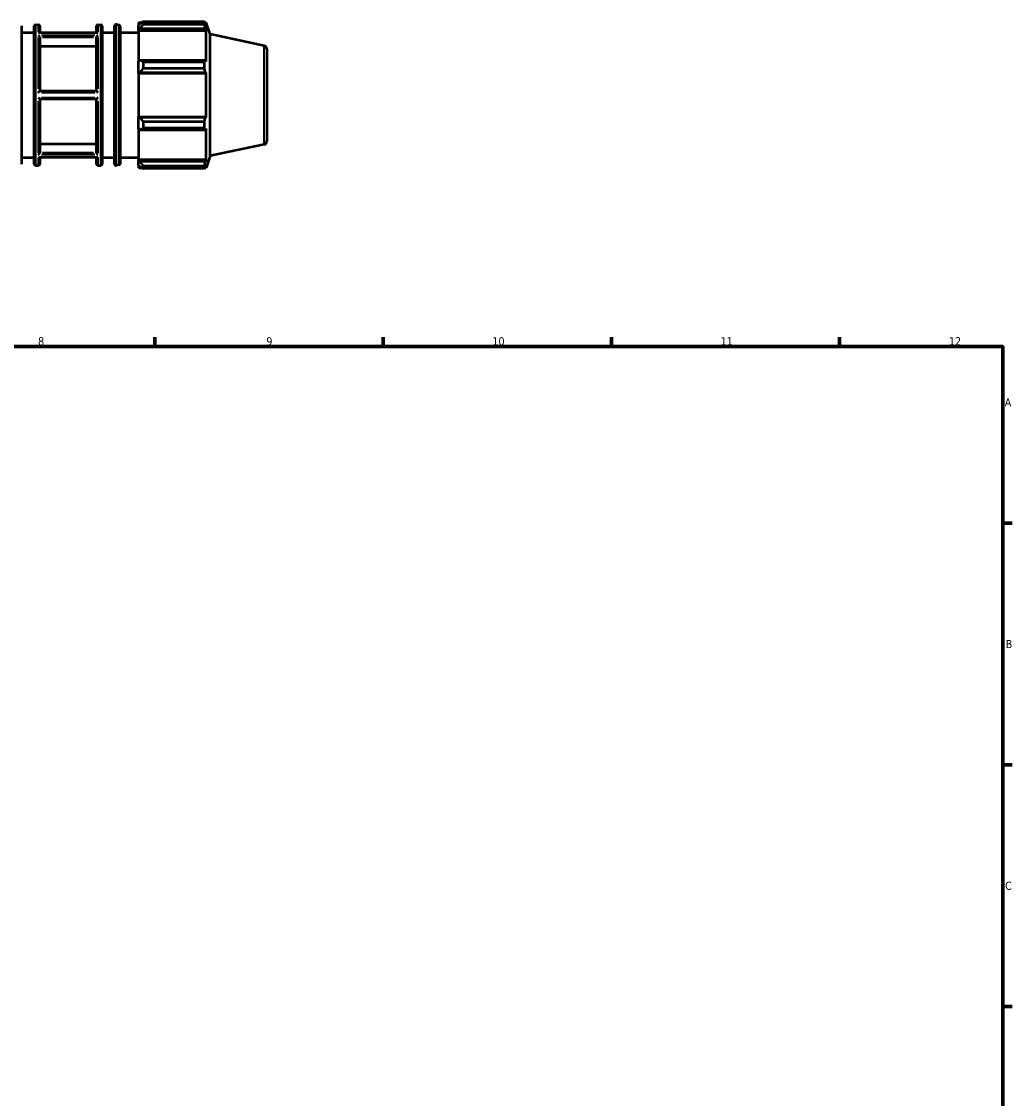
# Model space of a CAD drawing. Header units: millimetres. Extents: x -335 to 1157, y -13 to 807.
# Tile 7 of 9: x 520 to 824, y 343 to 674. Entities that reach past the tile are written whole.
import ezdxf

# ---------------------------------------------------------------- set-up
doc = ezdxf.new("R2010")
doc.units = ezdxf.units.MM
for name, color, linetype, lineweight in [('Border (ISO)', 7, 'Continuous', 70), ('Visible (ISO)', 7, 'Continuous', 50), ('Visible Narrow (ISO)', 7, 'Continuous', 35)]:
    doc.layers.add(name, color=color, linetype=linetype, lineweight=lineweight)
doc.styles.add('Note Text (ISO)', font='tahoma.ttf')

# ---------------------------------------------------------------- blocks, each defined once
blk = doc.blocks.new('Borders Default Border')
at = {"layer": 'Border (ISO)'}
for p, q in [((560.67, 574), (560.67, 576.9)), ((630.75, 574), (630.75, 576.9)), ((700.83, 574), (700.83, 576.9)), ((770.92, 574), (770.92, 576.9)), ((821, 519.75), (823.9, 519.75)), ((821, 445.5), (823.9, 445.5)), ((821, 371.25), (823.9, 371.25))]:
    blk.add_line(p, q, dxfattribs=at)
at = {"layer": 'Border (ISO)', "flags": 128}
blk.add_lwpolyline([(20, 20), (20, 574), (821, 574), (821, 20), (20, 20)], dxfattribs=at)
at = {"layer": 'Border (ISO)', "color": 232, "true_color": 0xca0064, "char_height": 2.5, "attachment_point": 7, "style": 'Note Text (ISO)'}
for s, insert in [('8', (524.81, 574.34)), ('9', (594.88, 574.35)), ('10', (664.29, 574.35)), ('11', (734.37, 574.4)), ('12', (804.46, 574.4)), ('A', (821.59, 555.62)), ('B', (821.89, 481.37)), ('C', (821.73, 407.08))]:
    blk.add_mtext(s, dxfattribs=dict(at, insert=insert))

msp = doc.modelspace()

# ---------------------------------------------------------------- linework, layer by layer
at = {"layer": 'Visible (ISO)'}
for p, q in [((519.7398, 672.5776), (519.7398, 630.0055)), ((523.5741, 630.0915), (523.5741, 672.4915)), ((523.9741, 672.8915), (524.9169, 672.8915)), ((525.3169, 672.4915), (525.3169, 670.4382)), ((542.7455, 670.4382), (542.7455, 672.4915)), ((543.1455, 672.8915), (544.0884, 672.8915)), ((544.4884, 672.4915), (544.4884, 630.0915)), ((548.3226, 630.0055), (548.3226, 672.5776)), ((549.7105, 672.7797), (548.8045, 672.9691)), ((550.0286, 672.3882), (550.0286, 630.1949)), ((555.6426, 673.6115), (555.6426, 672.8074)), ((555.6426, 673.6115), (556.6644, 673.6115)), ((556.1226, 673.2652), (555.6426, 672.8074)), ((555.6426, 671.3025), (555.6426, 672.8074)), ((555.6426, 671.3025), (556.1226, 671.7283)), ((556.1226, 671.7283), (576.194, 671.7283)), ((557.0826, 673.8738), (557.0826, 673.006)), ((557.0826, 673.8738), (575.8821, 673.8738)), ((575.8821, 673.006), (557.0826, 673.006)), ((575.8821, 673.006), (575.8821, 673.8738)), ((576.018, 673.6115), (576.4279, 673.6115)), ((576.4279, 672.5785), (576.194, 673.2652)), ((576.194, 671.7283), (576.4279, 671.0896)), ((576.4279, 672.5785), (576.4279, 673.6115)), ((577.6026, 669.9961), (576.4279, 673.6115)), ((519.7398, 670.4915), (523.5741, 670.4915)), ((542.9603, 670.4382), (525.1022, 670.4382)), ((525.3169, 669.0218), (525.3169, 652.4915)), ((542.7455, 652.4915), (542.7455, 669.0218)), ((544.4884, 670.4915), (548.3226, 670.4915)), ((550.0286, 670.4915), (555.6426, 670.4915)), ((555.6426, 671.0896), (555.6426, 671.3025)), ((555.6426, 671.0896), (555.6426, 661.7086)), ((555.6426, 671.0896), (576.4279, 671.0896)), ((576.4279, 661.5978), (576.4279, 671.0896)), ((577.6026, 632.587), (577.6026, 669.9961)), ((594.2391, 666.4599), (577.6026, 669.9961)), ((542.7455, 666.2453), (525.3169, 666.2453)), ((595.0312, 665.4818), (595.0312, 637.1013)), ((556.1226, 661.9302), (555.6426, 661.7086)), ((555.6426, 658.0755), (555.6426, 661.7086)), ((576.194, 661.9302), (556.1226, 661.9302)), ((576.4279, 661.5978), (576.194, 661.9302)), ((557.0826, 661.5133), (557.0826, 659.4181)), ((557.0826, 661.5133), (575.8821, 661.5133)), ((575.8821, 659.4181), (557.0826, 659.4181)), ((575.8821, 659.4181), (575.8821, 661.5133)), ((555.6426, 658.0755), (556.1226, 658.2198)), ((555.6426, 658.0033), (555.6426, 658.0755)), ((555.6426, 658.0033), (555.6426, 644.5798)), ((555.6426, 658.0033), (576.4279, 658.0033)), ((556.1226, 658.2198), (576.194, 658.2198)), ((576.194, 658.2198), (576.4279, 658.0033)), ((576.4279, 644.5798), (576.4279, 658.0033)), ((542.7459, 652.4915), (525.3165, 652.4915)), ((525.3165, 650.0915), (542.7459, 650.0915)), ((525.3169, 650.0915), (525.3169, 633.5612)), ((542.7455, 633.5612), (542.7455, 650.0915)), ((555.6426, 644.5076), (555.6426, 644.5798)), ((555.6426, 644.5798), (576.4279, 644.5798)), ((555.6426, 640.8745), (555.6426, 644.5076)), ((556.1226, 644.3633), (555.6426, 644.5076)), ((576.194, 644.3633), (556.1226, 644.3633)), ((557.0826, 643.165), (557.0826, 641.0698)), ((557.0826, 643.165), (575.8821, 643.165)), ((575.8821, 641.0698), (575.8821, 643.165)), ((576.4279, 644.5798), (576.194, 644.3633)), ((555.6426, 640.8745), (556.1226, 640.6529)), ((555.6426, 640.8745), (555.6426, 631.4935)), ((556.1226, 640.6529), (576.194, 640.6529)), ((575.8821, 641.0698), (557.0826, 641.0698)), ((576.194, 640.6529), (576.4279, 640.9853)), ((576.4279, 631.4935), (576.4279, 640.9853)), ((525.3169, 636.3378), (542.7455, 636.3378)), ((594.2391, 636.1232), (577.6026, 632.587)), ((519.7398, 632.0915), (523.5741, 632.0915)), ((542.9603, 632.1449), (525.1022, 632.1449)), ((525.3169, 632.1449), (525.3169, 630.0915)), ((542.7455, 630.0915), (542.7455, 632.1449)), ((544.4884, 632.0915), (548.3226, 632.0915)), ((550.0286, 632.0915), (555.6426, 632.0915)), ((577.6026, 632.587), (576.4279, 628.9715)), ((523.9741, 629.6915), (524.9169, 629.6915)), ((543.1455, 629.6915), (544.0884, 629.6915)), ((549.7105, 629.8034), (548.8045, 629.6139)), ((555.6426, 631.2806), (555.6426, 631.4935)), ((555.6426, 631.4935), (576.4279, 631.4935)), ((555.6426, 629.7757), (555.6426, 631.2806)), ((556.1226, 630.8548), (555.6426, 631.2806)), ((555.6426, 629.7757), (556.1226, 629.3179)), ((555.6426, 629.7757), (555.6426, 628.9715)), ((555.6426, 628.9715), (556.6644, 628.9715)), ((576.194, 630.8548), (556.1226, 630.8548)), ((557.0826, 629.5771), (557.0826, 628.7093)), ((557.0826, 629.5771), (575.8821, 629.5771)), ((575.8821, 628.7093), (557.0826, 628.7093)), ((575.8821, 628.7093), (575.8821, 629.5771)), ((576.018, 628.9715), (576.4279, 628.9715)), ((576.4279, 631.4935), (576.194, 630.8548)), ((576.194, 629.3179), (576.4279, 630.0046)), ((576.4279, 628.9715), (576.4279, 630.0046))]:
    msp.add_line(p, q, dxfattribs=at)
for centre, radius, start, end in [((523.9741, 672.4915), 0.4, 90, 180), ((524.9169, 672.4915), 0.4, 0, 90), ((543.1455, 672.4915), 0.4, 90, 180), ((544.0884, 672.4915), 0.4, 0, 90), ((548.7226, 672.5776), 0.4, 78.191117, 180), ((549.6286, 672.3882), 0.4, 0, 78.191117), ((594.0312, 665.4818), 1, 0, 78), ((594.0312, 637.1013), 1, 282, 0), ((523.9741, 630.0915), 0.4, 180, 270), ((524.9169, 630.0915), 0.4, 270, 0), ((543.1455, 630.0915), 0.4, 180, 270), ((544.0884, 630.0915), 0.4, 270, 0), ((548.7226, 630.0055), 0.4, 180, 281.808883), ((549.6286, 630.1949), 0.4, 281.808883, 0)]:
    msp.add_arc(centre, radius, start, end, dxfattribs=at)
for points, weights in [([(557.0826, 673.8738), (556.5834, 673.5633), (556.1226, 673.2652)], [1.01514082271, 1.01080040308, 1.00565692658]), ([(556.1226, 671.7283), (556.5834, 672.3541), (557.0826, 673.006)], [1.00565692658, 1.01080040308, 1.01514082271]), ([(575.8821, 673.8738), (576.0443, 673.5633), (576.194, 673.2652)], [1, 1.00290697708, 1.00500132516]), ([(576.194, 671.7283), (576.0443, 672.3541), (575.8821, 673.006)], [1.00500132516, 1.00290697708, 1]), ([(557.0826, 661.5133), (556.5834, 661.726), (556.1226, 661.9302)], [1.01514082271, 1.01080040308, 1.00565692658]), ([(575.8821, 661.5133), (576.0443, 661.726), (576.194, 661.9302)], [1, 1.00290697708, 1.00500132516]), ([(556.1226, 658.2198), (556.5834, 658.8067), (557.0826, 659.4181)], [1.00565692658, 1.01080040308, 1.01514082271]), ([(576.194, 658.2198), (576.0443, 658.8067), (575.8821, 659.4181)], [1.00500132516, 1.00290697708, 1]), ([(557.0826, 643.165), (556.5834, 643.7764), (556.1226, 644.3633)], [1.01514082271, 1.01080040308, 1.00565692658]), ([(575.8821, 643.165), (576.0443, 643.7764), (576.194, 644.3633)], [1, 1.00290697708, 1.00500132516]), ([(556.1226, 640.6529), (556.5834, 640.8571), (557.0826, 641.0698)], [1.00565692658, 1.01080040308, 1.01514082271]), ([(576.194, 640.6529), (576.0443, 640.8571), (575.8821, 641.0698)], [1.00500132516, 1.00290697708, 1]), ([(557.0826, 629.5771), (556.5834, 630.229), (556.1226, 630.8548)], [1.01514082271, 1.01080040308, 1.00565692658]), ([(556.1226, 629.3179), (556.5834, 629.0198), (557.0826, 628.7093)], [1.00565692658, 1.01080040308, 1.01514082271]), ([(575.8821, 629.5771), (576.0443, 630.229), (576.194, 630.8548)], [1, 1.00290697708, 1.00500132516]), ([(576.194, 629.3179), (576.0443, 629.0198), (575.8821, 628.7093)], [1.00500132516, 1.00290697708, 1])]:
    msp.add_rational_spline(points, weights, degree=2, dxfattribs=at)
for points, knots in [([(524.9169, 670.3919), (524.9176, 670.3922), (524.9183, 670.3925), (524.9585, 670.4113), (524.9982, 670.4246), (525.059, 670.436), (525.0809, 670.4382), (525.1022, 670.4382)], [-0.0744329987, -0.0744329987, -0.0744329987, -0.0744329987, -0.0741500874, -0.0741500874, -0.0574399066, -0.0574399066, -0.0478548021, -0.0478548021, -0.0478548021, -0.0478548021]), ([(525.3165, 669.0382), (525.3156, 669.0554), (525.3132, 669.0732), (525.3012, 669.1308), (525.2868, 669.1708), (525.2484, 669.2515), (525.2238, 669.2915), (525.1596, 669.3796), (525.1174, 669.4256), (525.024, 669.51), (524.9714, 669.5473), (524.9185, 669.576), (524.9177, 669.5764), (524.9169, 669.5768)], [-0.0747847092, -0.0747847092, -0.0747847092, -0.0747847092, -0.0687402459, -0.0687402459, -0.0556756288, -0.0556756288, -0.0416570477, -0.0416570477, -0.0222093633, -0.0222093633, 0, 0, 0.0003390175, 0.0003390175, 0.0003390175, 0.0003390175]), ([(543.1455, 669.5768), (543.1447, 669.5764), (543.1439, 669.576), (543.091, 669.5473), (543.0385, 669.51), (542.9451, 669.4256), (542.9028, 669.3796), (542.8386, 669.2915), (542.8141, 669.2515), (542.7756, 669.1708), (542.7613, 669.1308), (542.7493, 669.0732), (542.7469, 669.0554), (542.7459, 669.0382)], [-0.0836790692, -0.0836790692, -0.0836790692, -0.0836790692, -0.0833433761, -0.0833433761, -0.0613517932, -0.0613517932, -0.0420948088, -0.0420948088, -0.028213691, -0.028213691, -0.0152771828, -0.0152771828, -0.0092919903, -0.0092919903, -0.0092919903, -0.0092919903]), ([(542.9603, 670.4382), (542.9816, 670.4382), (543.0035, 670.436), (543.0642, 670.4246), (543.1039, 670.4113), (543.1442, 670.3925), (543.1448, 670.3922), (543.1455, 670.3919)], [-0.0265301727, -0.0265301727, -0.0265301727, -0.0265301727, -0.0168594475, -0.0168594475, 0, 0, 0.0002854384, 0.0002854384, 0.0002854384, 0.0002854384]), ([(524.9169, 652.1066), (524.9175, 652.1072), (524.918, 652.1077), (524.9578, 652.1478), (524.9973, 652.1874), (525.0748, 652.2646), (525.1132, 652.3026), (525.1834, 652.371), (525.2158, 652.4022), (525.2637, 652.4473), (525.2815, 652.4635), (525.3069, 652.4856), (525.3146, 652.4915), (525.3165, 652.4915)], [-0.0744487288, -0.0744487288, -0.0744487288, -0.0744487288, -0.0742268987, -0.0742268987, -0.0576261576, -0.0576261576, -0.0406768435, -0.0406768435, -0.0243418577, -0.0243418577, -0.0119357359, -0.0119357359, 0, 0, 0, 0]), ([(542.7459, 652.4915), (542.7478, 652.4915), (542.7555, 652.4856), (542.781, 652.4635), (542.7987, 652.4473), (542.8467, 652.4022), (542.879, 652.371), (542.9492, 652.3026), (542.9877, 652.2646), (543.0652, 652.1874), (543.1046, 652.1478), (543.1445, 652.1077), (543.145, 652.1072), (543.1455, 652.1066)], [-0.0748765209, -0.0748765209, -0.0748765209, -0.0748765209, -0.0628363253, -0.0628363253, -0.050321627, -0.050321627, -0.03384368, -0.03384368, -0.0167460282, -0.0167460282, 0, 0, 0.0002237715, 0.0002237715, 0.0002237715, 0.0002237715]), ([(525.3165, 650.0915), (525.3146, 650.0915), (525.3069, 650.0975), (525.2815, 650.1195), (525.2637, 650.1358), (525.2158, 650.1809), (525.1834, 650.212), (525.1132, 650.2805), (525.0748, 650.3185), (524.9973, 650.3956), (524.9578, 650.4352), (524.918, 650.4754), (524.9175, 650.4759), (524.9169, 650.4764)], [-0.0748765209, -0.0748765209, -0.0748765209, -0.0748765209, -0.0628363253, -0.0628363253, -0.050321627, -0.050321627, -0.03384368, -0.03384368, -0.0167460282, -0.0167460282, 0, 0, 0.0002237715, 0.0002237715, 0.0002237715, 0.0002237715]), ([(543.1455, 650.4764), (543.145, 650.4759), (543.1445, 650.4754), (543.1046, 650.4352), (543.0652, 650.3956), (542.9877, 650.3185), (542.9492, 650.2805), (542.879, 650.212), (542.8467, 650.1809), (542.7987, 650.1358), (542.781, 650.1195), (542.7555, 650.0975), (542.7478, 650.0915), (542.7459, 650.0915)], [-0.0744487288, -0.0744487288, -0.0744487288, -0.0744487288, -0.0742268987, -0.0742268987, -0.0576261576, -0.0576261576, -0.0406768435, -0.0406768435, -0.0243418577, -0.0243418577, -0.0119357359, -0.0119357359, 0, 0, 0, 0]), ([(524.9169, 633.0063), (524.9177, 633.0067), (524.9185, 633.0071), (524.9714, 633.0358), (525.024, 633.0731), (525.1174, 633.1575), (525.1596, 633.2034), (525.2238, 633.2916), (525.2484, 633.3316), (525.2868, 633.4123), (525.3012, 633.4523), (525.3132, 633.5099), (525.3156, 633.5277), (525.3165, 633.5449)], [-0.0836790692, -0.0836790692, -0.0836790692, -0.0836790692, -0.0833433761, -0.0833433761, -0.0613517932, -0.0613517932, -0.0420948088, -0.0420948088, -0.028213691, -0.028213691, -0.0152771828, -0.0152771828, -0.0092919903, -0.0092919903, -0.0092919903, -0.0092919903]), ([(525.1022, 632.1449), (525.0809, 632.1449), (525.059, 632.1471), (524.9982, 632.1585), (524.9585, 632.1718), (524.9183, 632.1905), (524.9176, 632.1909), (524.9169, 632.1912)], [-0.0265301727, -0.0265301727, -0.0265301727, -0.0265301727, -0.0168594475, -0.0168594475, 0, 0, 0.0002854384, 0.0002854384, 0.0002854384, 0.0002854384]), ([(542.7459, 633.5449), (542.7469, 633.5277), (542.7493, 633.5099), (542.7613, 633.4523), (542.7756, 633.4123), (542.8141, 633.3316), (542.8386, 633.2916), (542.9028, 633.2034), (542.9451, 633.1575), (543.0385, 633.0731), (543.091, 633.0358), (543.1439, 633.0071), (543.1447, 633.0067), (543.1455, 633.0063)], [-0.0747847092, -0.0747847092, -0.0747847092, -0.0747847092, -0.0687402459, -0.0687402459, -0.0556756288, -0.0556756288, -0.0416570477, -0.0416570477, -0.0222093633, -0.0222093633, 0, 0, 0.0003390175, 0.0003390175, 0.0003390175, 0.0003390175]), ([(543.1455, 632.1912), (543.1448, 632.1909), (543.1442, 632.1905), (543.1039, 632.1718), (543.0642, 632.1585), (543.0035, 632.1471), (542.9816, 632.1449), (542.9603, 632.1449)], [-0.0744329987, -0.0744329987, -0.0744329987, -0.0744329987, -0.0741500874, -0.0741500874, -0.0574399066, -0.0574399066, -0.0478548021, -0.0478548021, -0.0478548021, -0.0478548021])]:
    msp.add_open_spline(points, degree=3, knots=knots, dxfattribs=at)
for points in [[(525.3169, 669.0218), (525.3169, 669.0272), (525.3168, 669.0327), (525.3165, 669.0382)], [(542.7459, 669.0382), (542.7456, 669.0327), (542.7455, 669.0272), (542.7455, 669.0218)], [(525.3165, 633.5449), (525.3168, 633.5504), (525.3169, 633.5559), (525.3169, 633.5612)], [(542.7455, 633.5612), (542.7455, 633.5559), (542.7456, 633.5504), (542.7459, 633.5449)]]:
    msp.add_open_spline(points, degree=3, dxfattribs=at)
at = {"layer": 'Visible Narrow (ISO)'}
for p, q in [((523.9741, 672.6256), (523.9741, 629.9575)), ((524.9169, 670.6313), (524.9169, 672.8852)), ((543.1455, 672.8852), (543.1455, 670.6313)), ((544.0884, 629.9575), (544.0884, 672.6256)), ((548.8045, 672.7022), (548.8045, 629.8808)), ((549.7105, 630.0679), (549.7105, 672.5152)), ((524.9169, 653.154), (524.9169, 668.9968)), ((525.8284, 670.3919), (542.2341, 670.3919)), ((542.2341, 669.5768), (525.8284, 669.5768)), ((526.188, 669.0382), (541.8745, 669.0382)), ((543.1455, 668.9968), (543.1455, 653.154)), ((594.2391, 636.3099), (594.2391, 666.2732)), ((525.8284, 652.1066), (542.2341, 652.1066)), ((524.9169, 633.5863), (524.9169, 649.4291)), ((542.2341, 650.4764), (525.8284, 650.4764)), ((543.1455, 649.4291), (543.1455, 633.5863)), ((524.9169, 629.6979), (524.9169, 631.9518)), ((525.8284, 633.0063), (542.2341, 633.0063)), ((542.2341, 632.1912), (525.8284, 632.1912)), ((541.8745, 633.5449), (526.188, 633.5449)), ((543.1455, 631.9518), (543.1455, 629.6979))]:
    msp.add_line(p, q, dxfattribs=at)

# ---------------------------------------------------------------- block references
msp.add_blockref('Borders Default Border', (0, 0))

doc.saveas('drawing.dxf')
